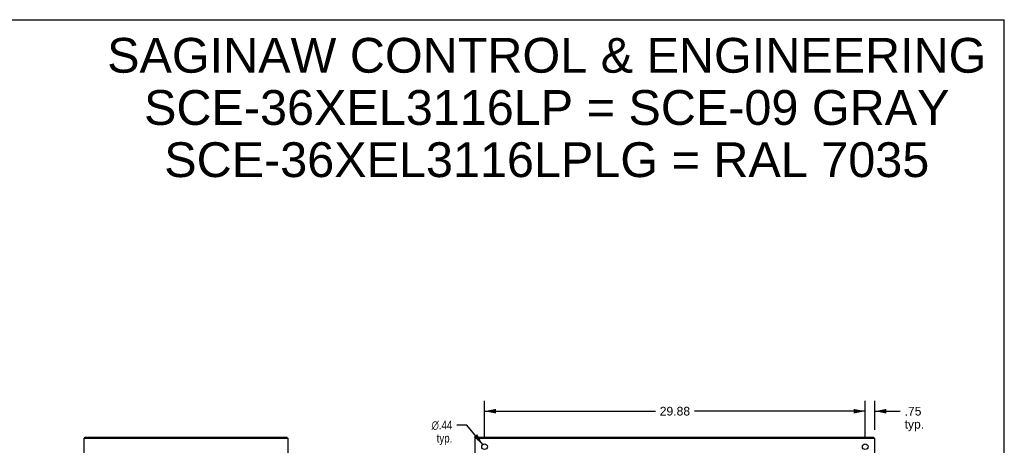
# Model space of a CAD drawing. Header units: inches. Extents: x 0 to 155, y 0 to 100.
# Tile 8 of 8: x 77 to 155, y 67 to 100. Entities that reach past the tile are written whole.
import ezdxf

# ---------------------------------------------------------------- set-up
doc = ezdxf.new("R2010")
doc.units = ezdxf.units.IN
doc.header["$LTSCALE"] = 8.5
doc.header["$MEASUREMENT"] = 0
doc.layers.get('0').update_dxf_attribs({"linetype": 'CONTINUOUS'})
doc.layers.add('DIMENSIONS', color=7, linetype='CONTINUOUS')
doc.styles.get("Standard").update_dxf_attribs({"font": 'arial.ttf'})
doc.styles.add('TEXTSTYLE_1', font='gdt', dxfattribs={"width": 0.8})
doc.dimstyles.new('DIMSTYLE_1', dxfattribs={"dimtxt": 0.681818, "dimasz": 0.909091, "dimexe": 0.09, "dimexo": 0.07, "dimgap": 0.0375, "dimtad": 0, "dimtih": 1, "dimtoh": 1, "dimzin": 4, "dimdsep": 46, "dimtxsty": 'Standard', "dimblk": '_FILLED', "dimblk1": '_FILLED', "dimblk2": '_FILLED', "dimcen": 0.09, "dimadec": 3, "dimazin": 1, "dimtfac": 1, "dimtdec": 3, "dimtofl": 0, "dimtmove": 0, "dimatfit": 3, "dimldrblk": '_FILLED', "dimfxl": 0, "dimtolj": 1, "dimtzin": 4, "dimarcsym": 0})
doc.dimstyles.new('DIMSTYLE_2', dxfattribs={"dimtxt": 0.681818, "dimasz": 0.909091, "dimexe": 0.09, "dimexo": 0.07, "dimgap": 0.09, "dimtad": 0, "dimtih": 1, "dimtoh": 1, "dimzin": 4, "dimdsep": 46, "dimtxsty": 'Standard', "dimblk": '_FILLED', "dimblk1": '_FILLED', "dimblk2": '_FILLED', "dimcen": 0.09, "dimadec": 3, "dimazin": 1, "dimtfac": 1, "dimtdec": 3, "dimtofl": 0, "dimtmove": 0, "dimatfit": 1, "dimldrblk": '_FILLED', "dimfxl": 0, "dimtolj": 1, "dimtzin": 4, "dimarcsym": 0})

# ---------------------------------------------------------------- blocks, each defined once
blk = doc.blocks.new('_FILLED')
at = {"color": 0, "linetype": 'ByBlock'}
blk.add_solid([(0, 0), (-1, 0.2), (-1, -0.2)], dxfattribs=at)
blk = doc.blocks.new('*D2')
at = {"layer": 'DIMENSIONS', "color": 2, "linetype": 'Continuous'}
for p, q in [((113.756, 67.154), (113.756, 70.122)), ((143.631, 67.154), (143.631, 70.122)), ((113.756, 69.304), (127.162, 69.304)), ((143.631, 69.304), (130.226, 69.304))]:
    blk.add_line(p, q, dxfattribs=at)
at = {"layer": 'DIMENSIONS', "color": 2, "linetype": 'Continuous', "xscale": 0.9090909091, "yscale": 0.9090909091, "zscale": 0.9090909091, "rotation": 180}
blk.add_blockref('_FILLED', (113.756, 69.304), dxfattribs=at)
at = {"layer": 'DIMENSIONS', "color": 2, "linetype": 'Continuous', "xscale": 0.9090909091, "yscale": 0.9090909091, "zscale": 0.9090909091}
blk.add_blockref('_FILLED', (143.631, 69.304), dxfattribs=at)
at = {"layer": 'DIMENSIONS', "color": 2, "linetype": 'Continuous', "insert": (128.694, 69.645), "char_height": 0.6818, "width": 2.38256, "attachment_point": 2, "line_spacing_factor": 0.9}
blk.add_mtext('29.88', dxfattribs=at)
blk = doc.blocks.new('*D11')
at = {"layer": 'DIMENSIONS', "color": 2, "linetype": 'Continuous'}
for p, q in [((143.631, 67.154), (143.631, 70.122)), ((144.381, 67.829), (144.381, 70.122)), ((143.631, 69.304), (141.813, 69.304)), ((144.381, 69.304), (146.378, 69.304))]:
    blk.add_line(p, q, dxfattribs=at)
at = {"layer": 'DIMENSIONS', "color": 2, "linetype": 'Continuous', "xscale": 0.9090909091, "yscale": 0.9090909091, "zscale": 0.9090909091}
blk.add_blockref('_FILLED', (143.631, 69.304), dxfattribs=at)
at = {"layer": 'DIMENSIONS', "color": 2, "linetype": 'Continuous', "xscale": 0.9090909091, "yscale": 0.9090909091, "zscale": 0.9090909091, "rotation": 180}
blk.add_blockref('_FILLED', (144.381, 69.304), dxfattribs=at)
at = {"layer": 'DIMENSIONS', "color": 2, "linetype": 'Continuous', "insert": (146.719, 69.645), "char_height": 0.6818, "width": 1.53346, "attachment_point": 1, "line_spacing_factor": 0.9}
blk.add_mtext('.75\\Ptyp.', dxfattribs=at)
blk = doc.blocks.new('*D12')
at = {"layer": 'DIMENSIONS', "color": 2, "linetype": 'Continuous'}
for p, q in [((112.362, 68.211), (111.567, 68.211)), ((113.617, 66.687), (112.362, 68.211))]:
    blk.add_line(p, q, dxfattribs=at)
at = {"layer": 'DIMENSIONS', "color": 2, "linetype": 'Continuous', "xscale": 0.9090909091, "yscale": 0.9090909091, "zscale": 0.9090909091, "rotation": 309.4609548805}
blk.add_blockref('_FILLED', (113.617, 66.687), dxfattribs=at)
at = {"layer": 'DIMENSIONS', "color": 2, "linetype": 'Continuous', "insert": (111.226, 68.552), "char_height": 0.68182, "width": 2.23217, "attachment_point": 3, "line_spacing_factor": 0.9, "style": 'TEXTSTYLE_1'}
blk.add_mtext('{\\fgdt;n}\\fArial;.44\\Ptyp.', dxfattribs=at)

msp = doc.modelspace()

# ---------------------------------------------------------------- linework, layer by layer
at = {"color": 7, "linetype": 'Continuous'}
for p, q in [((0, 100), (154.545, 100)), ((154.545, 0), (154.545, 100)), ((82.397, 67.193), (82.397, 67.268)), ((98.271, 67.193), (98.271, 67.268)), ((113.069, 67.193), (113.069, 67.268)), ((144.318, 67.193), (144.318, 67.268))]:
    msp.add_line(p, q, dxfattribs=at)
at = {"color": 3, "linetype": 'Continuous'}
for p, q in [((82.397, 67.268), (98.271, 67.268)), ((113.069, 67.268), (144.318, 67.268)), ((82.334, 31.343), (82.334, 67.193)), ((82.334, 67.193), (98.334, 67.193)), ((98.334, 31.343), (98.334, 67.193)), ((113.006, 31.343), (113.006, 67.193)), ((113.006, 67.193), (144.381, 67.193)), ((144.381, 31.343), (144.381, 67.193))]:
    msp.add_line(p, q, dxfattribs=at)
for points in [[(82.372, 67.237), (82.374, 67.238), (82.375, 67.24), (82.377, 67.242), (82.378, 67.244), (82.379, 67.246), (82.381, 67.249), (82.383, 67.253)], [(82.383, 67.253), (82.384, 67.256), (82.385, 67.258), (82.387, 67.26), (82.388, 67.261), (82.389, 67.263), (82.39, 67.264), (82.392, 67.266), (82.393, 67.266), (82.394, 67.267), (82.395, 67.267), (82.396, 67.268), (82.397, 67.268)]]:
    msp.add_lwpolyline(points, dxfattribs=at)
for centre in [(113.756, 66.518), (143.631, 66.518)]:
    msp.add_circle(centre, 0.219, dxfattribs=at)
msp.add_arc((82.451, 67.151), 0.117, 132.55692, 158.95786, dxfattribs=at)

# ---------------------------------------------------------------- texts
at = {"layer": 'DIMENSIONS', "color": 2, "linetype": 'Continuous', "insert": (118.638, 98.572), "char_height": 2.72727, "width": 68.88138, "attachment_point": 2, "line_spacing_factor": 0.9}
msp.add_mtext('SAGINAW CONTROL & ENGINEERING\\PSCE-36XEL3116LP = SCE-09 GRAY\\PSCE-36XEL3116LPLG = RAL 7035', dxfattribs=at)

# ---------------------------------------------------------------- dimensions: what is measured, and where the dimension line sits
at = {"layer": 'DIMENSIONS', "color": 2, "linetype": 'Continuous'}
dim = msp.add_linear_dim(base=(143.631489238, 69.304094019), p1=(113.756489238, 67.08397659), p2=(143.631489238, 67.08397659), dimstyle='DIMSTYLE_1', dxfattribs=at)
dim.commit()
dim.dimension.update_dxf_attribs({"geometry": '*D2', "text_midpoint": (128.683672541, 69.300287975), "dimtype": 160})
dim = msp.add_linear_dim(base=(143.631, 69.304), p1=(144.381, 67.759), p2=(143.631, 67.084), angle=180, text='<>\\Ptyp.', dimstyle='DIMSTYLE_1', dxfattribs=at)
dim.commit()
dim.dimension.update_dxf_attribs({"geometry": '*D11', "text_midpoint": (147.486, 68.793), "dimtype": 160})
dim = msp.add_diameter_dim_2p(p1=(113.617, 66.687), p2=(113.896, 66.349), text='%%c<>\\Ptyp.', dimstyle='DIMSTYLE_2', override={"dimpost": '<>'}, dxfattribs=at)
dim.commit()
dim.dimension.update_dxf_attribs({"geometry": '*D12', "text_midpoint": (110.11, 67.7), "dimtype": 163})

doc.saveas('drawing.dxf')
